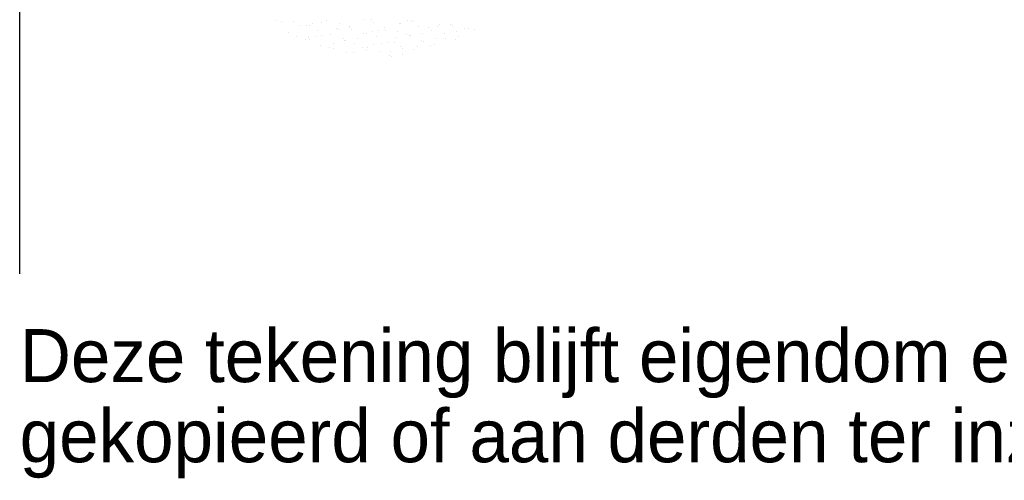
# Model space of a CAD drawing. Header units: millimetres. Extents: x -6587 to 170951, y 244 to 951952.
# Tile 74 of 102: x 152451 to 155791, y 868152 to 869715. Entities that reach past the tile are written whole.
import ezdxf

# ---------------------------------------------------------------- set-up
doc = ezdxf.new("R2010")
doc.units = ezdxf.units.MM
doc.header["$LTSCALE"] = 100
doc.layers.get('0').update_dxf_attribs({"linetype": 'CONTINUOUS'})
doc.layers.add('BL$4----', color=7, linetype='CONTINUOUS')
doc.styles.add('BURO-018', font='BUROFONT.shx', dxfattribs={"height": 180})
doc.styles.add('BURO-025', font='BUROFONT.shx', dxfattribs={"height": 250})
doc.styles.add('BURO-035', font='BUROFONT.shx', dxfattribs={"height": 350})
doc.styles.add('BURO-050', font='BUROFONT.shx', dxfattribs={"height": 500})

# ---------------------------------------------------------------- blocks, each defined once
blk = doc.blocks.new('KUIJPERSKLEUR')
at = {"color": 1}
blk.add_line((-185, 10), (-185, 73), dxfattribs=at)
at = {"color": 161}
for p, q in [((-176.303, 18.603), (-176.303, 18.603)), ((-175.506, 18.441), (-175.506, 18.441)), ((-175.886, 18.199), (-175.886, 18.199)), ((-175.61, 18.072), (-175.61, 18.072)), ((-175.218, 18.038), (-175.218, 18.038)), ((-174.922, 18.063), (-174.922, 18.063)), ((-174.902, 18.249), (-174.902, 18.249)), ((-170.598, 18.151), (-170.598, 18.151)), ((-170.178, 18.218), (-170.178, 18.218)), ((-170.098, 18.046), (-170.098, 18.046)), ((-169.896, 18.321), (-169.896, 18.321)), ((-169.792, 18.336), (-169.792, 18.336)), ((-169.588, 18.288), (-169.588, 18.288)), ((-175.308, 17.945), (-175.308, 17.945)), ((-175.169, 17.953), (-175.169, 17.953)), ((-174.792, 17.762), (-174.792, 17.762)), ((-174.344, 17.808), (-174.344, 17.808)), ((-173.649, 17.811), (-173.649, 17.811)), ((-172.994, 17.789), (-172.994, 17.789)), ((-172.736, 17.815), (-172.736, 17.815)), ((-172.506, 17.861), (-172.506, 17.861)), ((-172.292, 17.865), (-172.292, 17.865)), ((-172.261, 18.013), (-172.261, 18.013)), ((-172.071, 17.734), (-172.071, 17.734)), ((-171.495, 17.704), (-171.495, 17.704)), ((-171.363, 17.911), (-171.363, 17.911)), ((-171.297, 17.876), (-171.297, 17.876)), ((-171.051, 17.754), (-171.051, 17.754)), ((-170.928, 17.784), (-170.928, 17.784)), ((-170.542, 17.996), (-170.542, 17.996)), ((-170.221, 17.96), (-170.221, 17.96)), ((-174.487, 17.684), (-174.487, 17.684)), ((-174.357, 17.635), (-174.357, 17.635)), ((-173.916, 17.515), (-173.916, 17.515)), ((-173.69, 17.523), (-173.69, 17.523)), ((-173.38, 17.671), (-173.38, 17.671)), ((-173.246, 17.573), (-173.246, 17.573)), ((-173.214, 17.685), (-173.214, 17.685)), ((-172.773, 17.565), (-172.773, 17.565)), ((-172.449, 17.412), (-172.449, 17.412)), ((-172.415, 17.534), (-172.415, 17.534)), ((-172.396, 17.374), (-172.396, 17.374)), ((-172.03, 17.652), (-172.03, 17.652)), ((-172.005, 17.462), (-172.005, 17.462)), ((-171.63, 17.615), (-171.63, 17.615))]:
    blk.add_line(p, q, dxfattribs=at)
at = {"color": 163}
for p, q in [((-176.117, 18.561), (-176.117, 18.561)), ((-175.721, 18.559), (-175.721, 18.559)), ((-175.279, 18.44), (-175.279, 18.44)), ((-175.153, 18.424), (-175.153, 18.424)), ((-175.062, 18.492), (-175.062, 18.492)), ((-174.768, 18.542), (-174.768, 18.542)), ((-174.578, 18.609), (-174.578, 18.609)), ((-174.137, 18.489), (-174.137, 18.489)), ((-173.821, 18.38), (-173.821, 18.38)), ((-173.803, 18.405), (-173.803, 18.405)), ((-173.311, 18.622), (-173.311, 18.622)), ((-173.07, 18.629), (-173.07, 18.629)), ((-172.994, 18.539), (-172.994, 18.539)), ((-172.106, 18.492), (-172.106, 18.492)), ((-172.07, 18.511), (-172.07, 18.511)), ((-171.851, 18.589), (-171.851, 18.589)), ((-171.72, 18.61), (-171.72, 18.61)), ((-171.626, 18.561), (-171.626, 18.561)), ((-171.474, 18.398), (-171.474, 18.398)), ((-170.829, 18.4), (-170.829, 18.4)), ((-170.756, 18.473), (-170.756, 18.473)), ((-170.385, 18.45), (-170.385, 18.45)), ((-170.331, 18.447), (-170.331, 18.447)), ((-174.774, 18.088), (-174.774, 18.088)), ((-174.467, 18.122), (-174.467, 18.122)), ((-174.265, 18.33), (-174.265, 18.33)), ((-174.189, 18.287), (-174.189, 18.287)), ((-173.759, 18.298), (-173.759, 18.298)), ((-173.325, 18.172), (-173.325, 18.172)), ((-173.225, 18.15), (-173.225, 18.15)), ((-173.024, 18.219), (-173.024, 18.219)), ((-172.883, 18.052), (-172.883, 18.052)), ((-172.839, 18.268), (-172.839, 18.268)), ((-172.617, 18.348), (-172.617, 18.348)), ((-172.58, 18.269), (-172.58, 18.269)), ((-172.182, 18.221), (-172.182, 18.221)), ((-171.875, 18.131), (-171.875, 18.131)), ((-171.783, 18.107), (-171.783, 18.107)), ((-171.74, 18.102), (-171.74, 18.102)), ((-171.339, 18.158), (-171.339, 18.158)), ((-171.142, 18.355), (-171.142, 18.355)), ((-171.039, 18.271), (-171.039, 18.271)), ((-174.026, 18.002), (-174.026, 18.002)), ((-173.977, 17.926), (-173.977, 17.926)), ((-173.958, 17.926), (-173.958, 17.926)), ((-173.533, 17.977), (-173.533, 17.977)), ((-170.911, 17.994), (-170.911, 17.994))]:
    blk.add_line(p, q, dxfattribs=at)
at = {"color": 1, "style": 'BURO-018'}
for s, p in [('Deze tekening blijft eigendom en mag zonder onze schriftelijke toestemming niet', (-185, 6.326)), ('gekopieerd of aan derden ter inzage worden gegeven, noch voor of door derden worden gebruikt', (-185, 3.607))]:
    blk.add_text(s, height=1.8, dxfattribs=at).set_placement(p)
at = {"color": 150, "style": 'BURO-025'}
for tag, p in [('TKSCHAAL', (-167, 67)), ('TKBLADNR', (-124, 67)), ('TKDATCREAT', (-81, 67)), ('TKDATA', (-30, 67)), ('TKINIT', (-30, 58)), ('PRPRLEID', (-30, 49)), ('PRGRLEID', (-30, 40))]:
    blk.add_attdef(tag, p, '', height=2.5, dxfattribs=at)
at = {"color": 3, "style": 'BURO-035'}
for tag, p in [('PROMSCHR', (-177, 55)), ('TK1OMSCHR', (-177, 42))]:
    blk.add_attdef(tag, p, '', height=3.5, dxfattribs=at)
at = {"color": 1, "style": 'BURO-025'}
blk.add_attdef('TKFILE', (-4, 40), '', height=2.5, rotation=90, dxfattribs=at)
blk.add_attdef('PRNAAM', (-30, 31.5), '', height=2.5, dxfattribs=at)
at = {"color": 4, "style": 'BURO-050'}
blk.add_attdef('TKTEKNR', (-48, 19), '', height=5, dxfattribs=at)

msp = doc.modelspace()

# ---------------------------------------------------------------- block references
at = {"layer": 'BL$4----', "xscale": 100, "yscale": 100, "zscale": 100}
msp.add_blockref('KUIJPERSKLEUR', (170950.7, 867852.4), dxfattribs=at)

doc.saveas('drawing.dxf')
